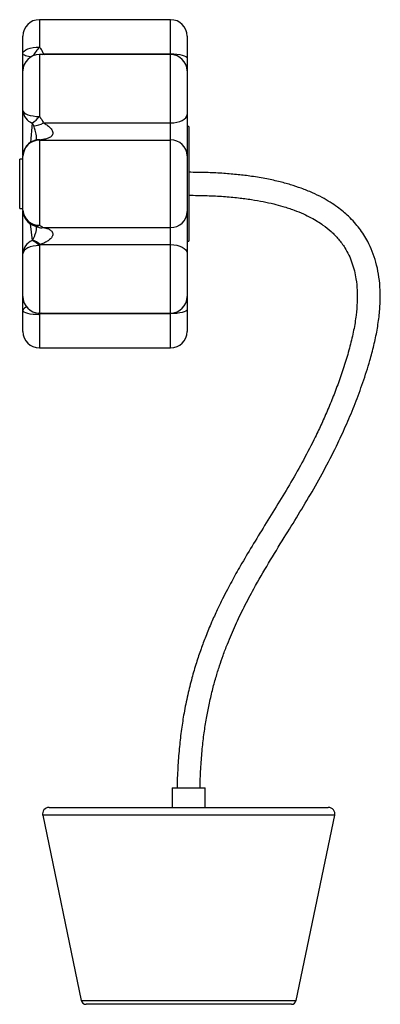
# Paper-space layout '_Posterior' of a CAD drawing. Header units: millimetres. Extents: x 16 to 235, y -330 to 270.
import ezdxf

# ---------------------------------------------------------------- set-up
doc = ezdxf.new("R2010")
doc.units = ezdxf.units.MM

psp = doc.layouts.new('_Posterior')

# ---------------------------------------------------------------- linework, layer by layer
at = {"color": 7, "linetype": 'Continuous', "lineweight": 25}
for p, q in [((107.61, 269.59), (27.61, 269.59)), ((107.61, 69.59), (107.61, 269.59)), ((17.61, 238.64), (17.61, 259.59)), ((117.61, 259.59), (117.61, 79.59)), ((107.61, 248.36), (27.61, 248.36)), ((30.11, 248.73), (107.61, 248.73)), ((17.61, 214.35), (17.61, 238.36)), ((30.11, 206.68), (107.61, 206.68)), ((118.61, 204.59), (117.61, 204.59)), ((118.61, 204.59), (118.61, 134.59)), ((25.68, 196.29), (25.29, 196.2)), ((27.61, 196.11), (27.61, 144.31)), ((28.06, 196.28), (107.61, 196.28)), ((17.61, 153.5), (17.61, 186.47)), ((17.61, 184.58), (15.61, 184.58)), ((15.61, 154.58), (15.61, 184.58)), ((15.61, 154.58), (17.61, 154.58)), ((30.11, 142.91), (107.61, 142.91)), ((28.06, 132.51), (107.61, 132.51)), ((117.61, 134.59), (118.61, 134.59)), ((17.61, 100.83), (17.61, 126.98)), ((17.61, 79.59), (17.61, 100.64)), ((27.61, 90.83), (107.61, 90.83)), ((28.06, 90.46), (107.61, 90.46)), ((27.61, 69.59), (107.61, 69.59)), ((108.61, -198.41), (108.61, -210.41)), ((108.61, -198.41), (128.61, -198.41)), ((128.61, -210.41), (128.61, -198.41)), ((29.61, -215.22), (53.11, -328.02)), ((33.52, -210.41), (203.69, -210.41)), ((184.1, -328.02), (207.6, -215.22)), ((181.17, -330.41), (56.05, -330.41))]:
    psp.add_line(p, q, dxfattribs=at)
at = {"color": 8, "linetype": 'Continuous', "lineweight": 25}
for p, q in [((27.61, 269.59), (27.61, 252.9)), ((27.61, 248.36), (27.61, 210.62)), ((29.51, 248.36), (30.11, 248.73)), ((30.11, 248.73), (30.69, 248.36)), ((23.28, 206.57), (22.1, 194.67)), ((21.97, 145.26), (23.17, 134.98)), ((27.61, 131.92), (27.61, 90.83)), ((28.06, 90.46), (27.67, 90.83)), ((28.9, 90.83), (28.06, 90.46)), ((27.61, 89.81), (27.61, 69.59)), ((207.6, -215.22), (29.61, -215.22)), ((53.11, -328.02), (184.1, -328.02))]:
    psp.add_line(p, q, dxfattribs=at)
at = {"color": 7, "linetype": 'Continuous', "lineweight": 25, "flags": 128}
for points in [[(17.61, 248.97), (17.8, 249.74), (18.37, 250.48), (19.29, 251.16), (20.53, 251.75), (22.05, 252.24), (23.78, 252.6), (25.65, 252.83), (27.61, 252.9)], [(107.61, 248.73), (109.56, 248.69), (111.43, 248.55), (113.16, 248.33), (114.68, 248.03), (115.92, 247.66), (116.84, 247.24), (117.41, 246.79), (117.61, 246.32)], [(17.61, 214.35), (17.8, 213.62), (18.37, 212.92), (19.29, 212.28), (20.53, 211.71), (22.05, 211.25), (23.78, 210.91), (25.65, 210.69), (27.61, 210.62)], [(107.61, 206.68), (109.56, 206.78), (111.43, 207.08), (113.16, 207.55), (114.68, 208.19), (115.92, 208.97), (116.84, 209.86), (117.41, 210.83), (117.61, 211.84)], [(107.61, 132.51), (109.56, 132.41), (111.43, 132.11), (113.16, 131.64), (114.68, 131), (115.92, 130.21), (116.84, 129.32), (117.41, 128.36), (117.61, 127.35)], [(27.61, 131.92), (25.65, 131.83), (23.78, 131.55), (22.05, 131.09), (20.53, 130.48), (19.29, 129.73), (18.37, 128.87), (17.8, 127.95), (17.61, 126.98)], [(27.61, 89.81), (25.65, 89.86), (23.78, 90.01), (22.05, 90.25), (20.53, 90.58), (19.29, 90.98), (18.37, 91.44), (17.8, 91.94), (17.61, 92.46)], [(117.61, 92.87), (117.41, 92.4), (116.84, 91.95), (115.92, 91.53), (114.68, 91.16), (113.16, 90.86), (111.43, 90.64), (109.56, 90.5), (107.61, 90.46)]]:
    psp.add_lwpolyline(points, dxfattribs=at)
at = {"color": 8, "linetype": 'Continuous', "lineweight": 25, "flags": 128}
for points in [[(22.31, 246.84), (22.06, 246.88), (20.95, 247.1), (19.97, 247.35), (19.14, 247.63), (18.48, 247.94), (18, 248.28), (17.7, 248.62), (17.61, 248.97)], [(27.61, 89.81), (27, 90.47), (26.64, 90.88)]]:
    psp.add_lwpolyline(points, dxfattribs=at)
at = {"color": 7, "linetype": 'Continuous', "lineweight": 25}
for centre, radius, start, end in [((27.61, 259.59), 10, 90, 180), ((107.61, 259.59), 10, 0, 90), ((27.61, 238.36), 10, 90, 180), ((107.61, 238.36), 10, 0, 90), ((26.23, 214.68), 8.63, 182.23705, 250.01265), ((12.12, 222.83), 19.72, 304.47191, 321.76205), ((23.95, 217.01), 12.03, 271.03735, 300.81989), ((27.61, 186.47), 10, 103.34341, 180), ((27.43, 186.29), 9.83, 88.97583, 178.93784), ((107.75, 186.43), 9.86, 0.87264, 90.84683), ((27.61, 153.5), 10, 180, 252.86076), ((27.22, 153.92), 9.62, 182.50226, 272.30072), ((107.75, 152.76), 9.86, 269.15317, 359.12736), ((26.5, 126.73), 8.9, 112.02224, 178.39534), ((18.41, 123.33), 12.59, 43.07997, 67.8169), ((20.01, 123.92), 11.77, 46.88543, 73.65249), ((27.61, 100.83), 10, 180, 270), ((107.61, 100.83), 10, 270, 0), ((27.61, 79.59), 10, 180, 270), ((107.61, 79.59), 10, 270, 0), ((33.52, -214.41), 4, 90, 191.76829), ((203.69, -214.41), 4, 348.23171, 90), ((56.05, -327.41), 3, 191.76829, 270), ((181.17, -327.41), 3, 270, 348.23171)]:
    psp.add_arc(centre, radius, start, end, dxfattribs=at)
at = {"color": 8, "linetype": 'Continuous', "lineweight": 25}
for centre, radius, start, end in [((58, 227.05), 39.9, 139.61439, 148.99092), ((26.29, 191.86), 4.45, 72.78836, 102.85898), ((26.85, 191.41), 5.02, 76.08171, 103.62732), ((25.69, 147.71), 3.9, 254.61953, 299.32759), ((29.02, 149.88), 7.06, 249.22312, 278.91402), ((20.46, 91.49), 3.01, 100.70827, 161.33704)]:
    psp.add_arc(centre, radius, start, end, dxfattribs=at)
at = {"color": 7, "linetype": 'Continuous', "lineweight": 25}
for points, knots in [([(27.61, 252.9), (28.15, 252.29), (28.61, 251.63), (29.44, 250.24), (29.8, 249.5), (30.11, 248.73)], [0, 0, 0, 0, 0.5, 0.5, 1, 1, 1, 1]), ([(17.61, 186.82), (17.61, 188.1), (17.61, 192.18), (17.61, 201.37), (17.61, 209.16), (17.61, 214.35)], [0, 0, 0, 0, 0.1323193, 0.4216644, 1, 1, 1, 1]), ([(27.61, 210.62), (28.15, 210), (28.61, 209.36), (29.44, 208.04), (29.8, 207.36), (30.11, 206.68)], [0, 0, 0, 0, 0.5, 0.5, 1, 1, 1, 1]), ([(24.17, 204.99), (24.07, 205.25), (23.96, 205.52), (23.67, 206.05), (23.5, 206.31), (23.28, 206.57)], [0, 0, 0, 0, 0.5, 0.5, 1, 1, 1, 1]), ([(30.11, 206.68), (30.8, 206.3), (31.48, 205.88), (32.79, 204.97), (33.43, 204.48), (34.31, 203.63), (34.59, 203.33), (35.09, 202.69), (35.31, 202.35), (35.66, 201.61), (35.78, 201.23), (35.84, 200.64), (35.84, 200.45), (35.79, 200.07), (35.74, 199.89), (35.62, 199.55), (35.54, 199.38), (35.35, 199.08), (35.24, 198.93), (35, 198.67), (34.87, 198.54), (34.6, 198.31), (34.46, 198.2), (34.03, 197.9), (33.72, 197.72), (33.07, 197.41), (32.74, 197.28), (31.71, 196.92), (31, 196.74), (29.55, 196.46), (28.81, 196.36), (28.06, 196.28)], [0, 0, 0, 0, 0.125, 0.125, 0.25, 0.25, 0.3125, 0.3125, 0.375, 0.375, 0.4375, 0.4375, 0.46875, 0.46875, 0.5, 0.5, 0.53125, 0.53125, 0.5625, 0.5625, 0.59375, 0.59375, 0.625, 0.625, 0.6875, 0.6875, 0.75, 0.75, 0.875, 0.875, 1, 1, 1, 1]), ([(25.99, 196.39), (25.99, 196.39), (26, 196.4), (25.9, 196.34), (25.7, 196.3), (25.67, 196.29)], [0, 0, 0, 0, 0.332107, 0.908274, 1, 1, 1, 1]), ([(125.59, -198.41), (125.59, -198.05), (125.58, -193.76), (125.98, -185.89), (126.79, -175.11), (127.95, -165.28), (129.35, -156.31), (131.02, -147.68), (132.94, -139.41), (135.08, -131.51), (137.28, -124.41), (139.61, -117.63), (142.04, -111.22), (144.56, -105.08), (147.06, -99.4), (149.65, -93.85), (152.4, -88.3), (155.29, -82.73), (160.15, -73.76), (167.3, -61.48), (176.48, -46.56), (185.43, -32.11), (193.89, -18), (202.02, -3.48), (209.04, 10.36), (215.04, 23.45), (220.14, 35.76), (224.88, 48.59), (228.71, 60.41), (231.55, 71.08), (233.5, 80.35), (234.83, 89.51), (235.44, 98.35), (235.3, 106.69), (234.43, 114.49), (232.86, 121.7), (230.65, 128.34), (228.07, 133.92), (225.36, 138.56), (222.67, 142.41), (219.57, 146.18), (216.3, 149.57), (212.78, 152.71), (209.1, 155.57), (204.78, 158.49), (199.72, 161.41), (193.82, 164.28), (187.41, 166.86), (180.51, 169.14), (173.12, 171.14), (164.81, 172.91), (156.24, 174.29), (147.48, 175.32), (138.6, 176.04), (128.89, 176.51), (122.13, 176.56), (118.61, 176.59)], [0, 0, 0, 0, 0.0022381, 0.0267612, 0.0491676, 0.0696911, 0.0885322, 0.1058616, 0.12454, 0.1415156, 0.1569443, 0.1709488, 0.186264, 0.1997256, 0.2123313, 0.2250639, 0.2379425, 0.2509851, 0.2642105, 0.3016607, 0.3396449, 0.3735806, 0.4077492, 0.4423379, 0.4774731, 0.50456, 0.5322019, 0.5606381, 0.5899405, 0.609735, 0.6295489, 0.6490431, 0.6674718, 0.6847923, 0.7010624, 0.7163583, 0.7308085, 0.74463, 0.7546272, 0.7643268, 0.7739214, 0.7850779, 0.7936917, 0.8033414, 0.8141419, 0.8262359, 0.839797, 0.8550357, 0.8693263, 0.8851702, 0.9027736, 0.9223674, 0.9393291, 0.9578198, 0.9779896, 1, 1, 1, 1]), ([(118.61, 162.59), (122.35, 162.56), (129.45, 162.49), (139.55, 161.95), (148.58, 161.13), (156.64, 160.08), (163.82, 158.82), (170.19, 157.42), (176.46, 155.73), (182.52, 153.74), (188.26, 151.42), (193.05, 149.08), (197.04, 146.8), (201.15, 144.07), (205.5, 140.6), (210.02, 135.98), (213.6, 131.09), (216.28, 126.2), (218.22, 121.51), (219.66, 116.64), (220.76, 111.04), (221.38, 104.59), (221.37, 97.21), (220.68, 89.05), (219.21, 80.11), (216.96, 70.46), (214.09, 60.6), (210.79, 50.83), (207.26, 41.35), (203.57, 32.3), (199.75, 23.63), (194.85, 13.27), (188.67, 1.29), (181.02, -12.27), (173.04, -25.53), (165.02, -38.48), (157.34, -50.96), (151.53, -60.73), (147.45, -67.9), (144.77, -72.74), (142.02, -77.88), (139.06, -83.64), (135.83, -90.3), (132.37, -97.92), (129.08, -105.87), (126, -114.1), (123.17, -122.52), (120.44, -131.81), (117.88, -142.07), (115.78, -152.51), (114.12, -163.03), (112.87, -173.59), (112.01, -185.03), (111.58, -193.41), (111.59, -197.97), (111.6, -198.41)], [0, 0, 0, 0, 0.0244862, 0.0464533, 0.0661487, 0.0837993, 0.0996128, 0.1137794, 0.1264742, 0.14207, 0.1554658, 0.1669836, 0.1769029, 0.1854842, 0.1992699, 0.2132661, 0.2276273, 0.2387083, 0.2497172, 0.2607388, 0.2718764, 0.2870344, 0.3030186, 0.3200907, 0.3405632, 0.3622449, 0.3848984, 0.4076714, 0.4297324, 0.4510325, 0.47165, 0.4916559, 0.5260093, 0.5598077, 0.5935085, 0.6272613, 0.6594193, 0.6893929, 0.7015923, 0.7134098, 0.7256067, 0.7396971, 0.7557915, 0.7739898, 0.7944264, 0.8121314, 0.8314392, 0.8524956, 0.8754832, 0.900627, 0.9220742, 0.9451834, 0.9701408, 0.9971593, 1, 1, 1, 1]), ([(17.61, 126.98), (17.61, 131.67), (17.61, 138.28), (17.61, 147.04), (17.61, 151.15), (17.61, 153.15)], [0, 0, 0, 0, 0.55487, 0.782573, 1, 1, 1, 1]), ([(27.61, 144.31), (28.15, 144.05), (28.61, 143.79), (29.44, 143.32), (29.8, 143.1), (30.11, 142.91)], [0, 0, 0, 0, 0.5, 0.5, 1, 1, 1, 1]), ([(24.65, 143.95), (24.69, 143.94), (25.12, 143.81), (25.72, 143.59), (26.27, 143.37), (26.51, 143.28)], [0, 0, 0, 0, 0.0531388, 0.5889936, 1, 1, 1, 1]), ([(30.11, 142.91), (30.8, 142.8), (31.48, 142.65), (32.79, 142.23), (33.43, 141.98), (34.31, 141.45), (34.59, 141.25), (35.09, 140.79), (35.31, 140.53), (35.66, 139.93), (35.78, 139.59), (35.84, 139.04), (35.84, 138.85), (35.79, 138.46), (35.74, 138.27), (35.62, 137.9), (35.54, 137.71), (35.35, 137.35), (35.24, 137.18), (35, 136.84), (34.87, 136.68), (34.6, 136.37), (34.46, 136.22), (34.03, 135.79), (33.72, 135.53), (33.07, 135.03), (32.74, 134.8), (31.71, 134.14), (31, 133.76), (29.55, 133.08), (28.81, 132.78), (28.06, 132.51)], [0, 0, 0, 0, 0.125, 0.125, 0.25, 0.25, 0.3125, 0.3125, 0.375, 0.375, 0.4375, 0.4375, 0.46875, 0.46875, 0.5, 0.5, 0.53125, 0.53125, 0.5625, 0.5625, 0.59375, 0.59375, 0.625, 0.625, 0.6875, 0.6875, 0.75, 0.75, 0.875, 0.875, 1, 1, 1, 1])]:
    psp.add_open_spline(points, degree=3, knots=knots, dxfattribs=at)
at = {"color": 8, "linetype": 'Continuous', "lineweight": 25}
for points, knots in [([(25.78, 196.32), (25.82, 196.56), (25.87, 196.8), (25.9, 197.38), (25.9, 197.96), (25.79, 199.2), (25.4, 201.22), (24.79, 203.22), (24.33, 204.52), (24.17, 204.99)], [0, 0, 0, 0, 0.0885796, 0.0924803, 0.1765134, 0.2516261, 0.4458741, 0.8003472, 1, 1, 1, 1]), ([(23.33, 135.21), (23.61, 135.67), (24.19, 136.62), (24.94, 138.3), (25.49, 139.91), (25.79, 141.32), (25.87, 141.99), (25.9, 142.57), (25.9, 143.06), (25.85, 143.39), (25.82, 143.54)], [0, 0, 0, 0, 0.214194, 0.431193, 0.661789, 0.751479, 0.84211, 0.845992, 0.929629, 1, 1, 1, 1])]:
    psp.add_open_spline(points, degree=3, knots=knots, dxfattribs=at)
at = {"color": 7, "linetype": 'Continuous', "lineweight": 25}
for points in [[(28.06, 196.28), (27.91, 196.23), (27.76, 196.17), (27.61, 196.11)], [(23.17, 134.98), (23.22, 135.06), (23.28, 135.13), (23.33, 135.21)], [(28.06, 132.51), (27.91, 132.31), (27.76, 132.12), (27.61, 131.92)], [(28.06, 90.46), (27.91, 90.23), (27.76, 90.02), (27.61, 89.81)]]:
    psp.add_open_spline(points, degree=3, dxfattribs=at)

doc.saveas('drawing.dxf')
